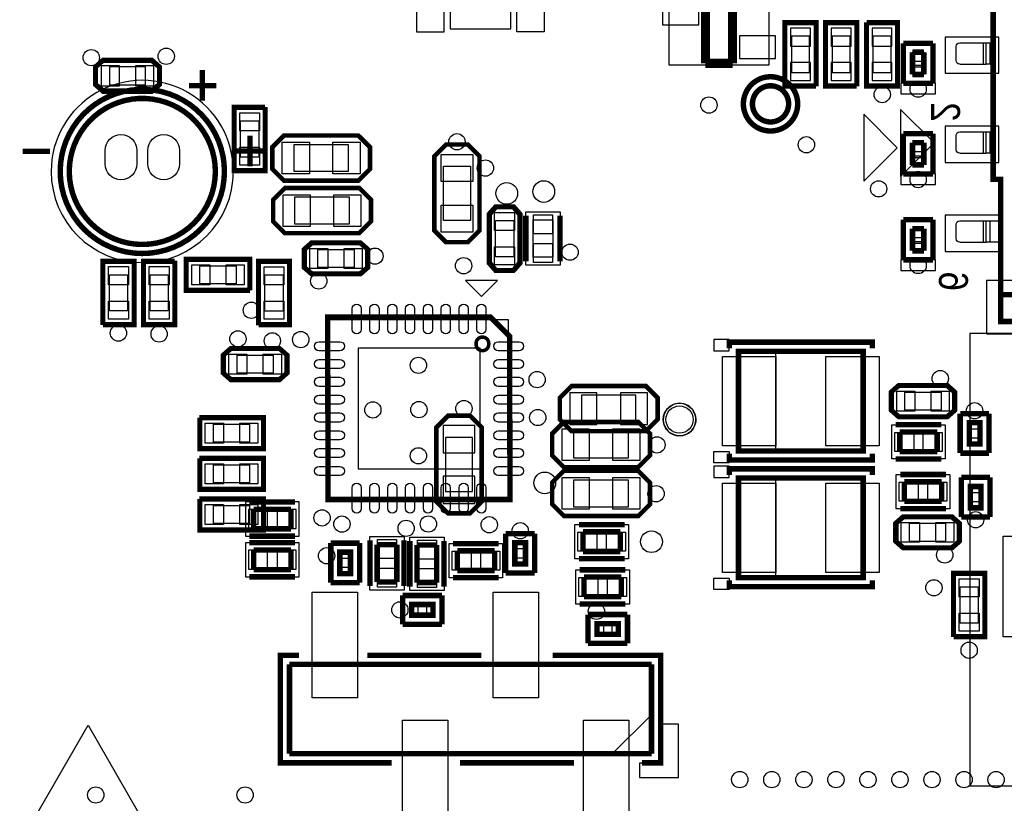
# Model space of a CAD drawing. Extents: x 6 to 156, y -6 to 136.
# Tile 24 of 32: x 92 to 120, y 28 to 50. Entities that reach past the tile are written whole.
import ezdxf

# ---------------------------------------------------------------- set-up
doc = ezdxf.new("R2010")
doc.units = 0
for name, color, linetype in [('PG_ASSEMBLY_BOTTOM', 1, 'CONTINUOUS'), ('PG_ASSEMBLY_TOP', 1, 'CONTINUOUS'), ('PG_PLACE_BOUND_BOTTOM', 152, 'CONTINUOUS'), ('PG_PLACE_BOUND_TOP', 152, 'CONTINUOUS'), ('PG_SILKSCREEN_BOTTOM', 204, 'CONTINUOUS'), ('PG_SILKSCREEN_TOP', 45, 'CONTINUOUS'), ('PIN_BOTTOM', 5, 'CONTINUOUS'), ('PIN_TOP', 1, 'CONTINUOUS'), ('VC_BOTTOM', 5, 'CONTINUOUS'), ('VC_TOP', 1, 'CONTINUOUS')]:
    doc.layers.add(name, color=color, linetype=linetype)

msp = doc.modelspace()

# ---------------------------------------------------------------- linework, layer by layer
at = {"layer": 'PG_ASSEMBLY_BOTTOM', "const_width": 0.1524}
for points in [[(136.415018, 40.13835), (136.415018, 66.638424), (119.914924, 66.638424), (119.914924, 63.528448), (119.70512, 63.528448), (119.70512, 45.528484), (119.914924, 45.528484), (119.914924, 42.28846), (125.472952, 42.28846), (125.472952, 42.49039), (127.614934, 40.348408), (127.614934, 40.13835), (136.415018, 40.13835)], [(117.439694, 49.095914), (117.759734, 49.095914)], [(117.439694, 48.4759), (117.439694, 49.095914)], [(117.759734, 49.095914), (117.759734, 48.4759)], [(117.759734, 48.4759), (117.439694, 48.4759)], [(117.439694, 46.555914), (117.759734, 46.555914)], [(117.439694, 45.9359), (117.439694, 46.555914)], [(117.759734, 46.555914), (117.759734, 45.9359)], [(117.759734, 45.9359), (117.439694, 45.9359)], [(117.439694, 44.142914), (117.759734, 44.142914)], [(117.439694, 43.5229), (117.439694, 44.142914)], [(117.759734, 44.142914), (117.759734, 43.5229)], [(117.759734, 43.5229), (117.439694, 43.5229)], [(121.91492, 41.538398), (119.914924, 41.538398), (119.914924, 42.28846)], [(98.947986, 36.26612), (98.947986, 35.715956)], [(99.998022, 36.26612), (98.947986, 36.26612)], [(99.998022, 35.715956), (99.998022, 36.26612)], [(98.947986, 35.715956), (99.998022, 35.715956)], [(98.947986, 35.12312), (98.947986, 34.572956)], [(99.998022, 35.12312), (98.947986, 35.12312)], [(99.998022, 34.572956), (99.998022, 35.12312)], [(98.947986, 34.572956), (99.998022, 34.572956)]]:
    msp.add_lwpolyline(points, dxfattribs=at)
at = {"layer": 'PG_ASSEMBLY_BOTTOM'}
for points in [[(113.408714, 51.63058), (113.408714, 48.73498), (110.614714, 48.73498), (110.614714, 51.63058)], [(113.916714, 48.20158), (113.916714, 49.87798), (114.678714, 49.87798), (114.678714, 48.20158)], [(115.059714, 48.20158), (115.059714, 49.87798), (115.821714, 49.87798), (115.821714, 48.20158)], [(116.964714, 49.87798), (116.964714, 48.20158), (116.202714, 48.20158), (116.202714, 49.87798)], [(96.069404, 48.056038), (94.748604, 48.056038), (94.570804, 48.211486), (94.570804, 48.66005), (94.748604, 48.818038), (96.069404, 48.818038), (96.247204, 48.665638), (96.247204, 48.208438)], [(117.439694, 48.685958), (117.759734, 48.685958), (117.759734, 48.4759), (117.439694, 48.4759)], [(117.108224, 47.486062), (117.108224, 45.612304), (118.04523, 46.54931)], [(117.439694, 46.145958), (117.759734, 46.145958), (117.759734, 45.9359), (117.439694, 45.9359)], [(117.439694, 43.732958), (117.759734, 43.732958), (117.759734, 43.5229), (117.439694, 43.5229)], [(107.594908, 39.447216), (107.874308, 39.726616), (109.957108, 39.726616), (110.236508, 39.447216), (110.312708, 39.371016), (110.312708, 38.812216), (110.134908, 38.634416), (109.957108, 38.456616), (107.874308, 38.456616), (107.696508, 38.634416), (107.518708, 38.812216), (107.518708, 39.371016)], [(104.358186, 36.201604), (104.078786, 36.481004), (104.078786, 38.563804), (104.358186, 38.843204), (104.434386, 38.919404), (104.993186, 38.919404), (105.170986, 38.741604), (105.348786, 38.563804), (105.348786, 36.481004), (105.170986, 36.303204), (104.993186, 36.125404), (104.434386, 36.125404)]]:
    msp.add_lwpolyline(points, close=True, dxfattribs=at)
for points in [[(118.66499, 49.2633, -0.414732), (118.765066, 49.363376)], [(118.765066, 48.763428, -0.414582), (118.66499, 48.863504)], [(118.66499, 46.763432, -0.414474), (118.765066, 46.863508)], [(118.765066, 46.26356, -0.414096), (118.66499, 46.363382)], [(118.66499, 44.263564, -0.413969), (118.765066, 44.363386)], [(118.765066, 43.763438, -0.414602), (118.66499, 43.863514)], [(110.445804, 38.785038, -0.999944), (111.360204, 38.785038, -1.000056), (110.445804, 38.785038), (110.445804, 38.810438)]]:
    msp.add_lwpolyline(points, format="xyb", dxfattribs=at)
for points in [[(118.66499, 48.863504), (118.66499, 49.2633)], [(118.765066, 49.363376), (119.42572, 49.363376)], [(119.42572, 49.363376), (119.42572, 48.763428)], [(119.42572, 49.363376), (119.50573, 49.363376)], [(119.50573, 48.763428), (119.50573, 49.363376)], [(119.50573, 49.363376), (119.621808, 49.363376)], [(119.621808, 49.363376), (119.70512, 49.363376)], [(119.621808, 48.763428), (119.621808, 49.363376)], [(118.765066, 48.763428), (119.42572, 48.763428)], [(119.42572, 48.763428), (119.50573, 48.763428)], [(119.621808, 48.763428), (119.50573, 48.763428)], [(119.70512, 48.763428), (119.621808, 48.763428)], [(118.66499, 46.363382), (118.66499, 46.763432)], [(118.765066, 46.863508), (119.42572, 46.863508)], [(119.42572, 46.863508), (119.42572, 46.26356)], [(119.42572, 46.863508), (119.50573, 46.863508)], [(119.50573, 46.26356), (119.50573, 46.863508)], [(119.50573, 46.863508), (119.621808, 46.863508)], [(119.621808, 46.863508), (119.70512, 46.863508)], [(119.621808, 46.26356), (119.621808, 46.863508)], [(118.765066, 46.26356), (119.42572, 46.26356)], [(119.42572, 46.26356), (119.50573, 46.26356)], [(119.621808, 46.26356), (119.50573, 46.26356)], [(119.70512, 46.26356), (119.621808, 46.26356)], [(118.66499, 43.863514), (118.66499, 44.263564)], [(118.765066, 44.363386), (119.42572, 44.363386)], [(119.42572, 44.363386), (119.42572, 43.763438)], [(119.42572, 44.363386), (119.50573, 44.363386)], [(119.50573, 43.763438), (119.50573, 44.363386)], [(119.50573, 44.363386), (119.621808, 44.363386)], [(119.621808, 44.363386), (119.8372, 44.363386)], [(119.621808, 43.763438), (119.621808, 44.363386)], [(119.8372, 44.363386), (119.83974, 44.36364), (119.84228, 44.363894), (119.84482, 44.363894), (119.84736, 44.364148), (119.8499, 44.364402), (119.852694, 44.364656), (119.85498, 44.36491), (119.857774, 44.365164), (119.86006, 44.365418), (119.8626, 44.365926), (119.86514, 44.36618), (119.86768, 44.366688), (119.87022, 44.366942), (119.87276, 44.36745), (119.877586, 44.36872), (119.882412, 44.370244), (119.884952, 44.371006), (119.889778, 44.372784), (119.892064, 44.3738), (119.896636, 44.375832), (119.903494, 44.379642), (119.910606, 44.383452), (119.912638, 44.384722), (119.914924, 44.386246)], [(118.765066, 43.763438), (119.42572, 43.763438)], [(119.42572, 43.763438), (119.50573, 43.763438)], [(119.621808, 43.763438), (119.50573, 43.763438)], [(119.8372, 43.763438), (119.621808, 43.763438)], [(119.914924, 43.740832), (119.913146, 43.741848), (119.911368, 43.742864), (119.90959, 43.74388), (119.907812, 43.744896), (119.906034, 43.745912), (119.904002, 43.746928), (119.900446, 43.74896), (119.898668, 43.749976), (119.89689, 43.750738), (119.891048, 43.753532), (119.88927, 43.754294), (119.887238, 43.755056), (119.88546, 43.755818), (119.883428, 43.75658), (119.879364, 43.75785), (119.877586, 43.758358), (119.875554, 43.758866), (119.873522, 43.759374), (119.87149, 43.759882), (119.869712, 43.76039), (119.867426, 43.760644), (119.865394, 43.761152), (119.861584, 43.76166), (119.859298, 43.762168), (119.85752, 43.762168), (119.855488, 43.762676), (119.853202, 43.762676), (119.851424, 43.76293), (119.849392, 43.76293), (119.847106, 43.763184), (119.843296, 43.763438), (119.841264, 43.763438), (119.839232, 43.763438), (119.8372, 43.763438)]]:
    msp.add_lwpolyline(points, dxfattribs=at)
at = {"layer": 'PG_ASSEMBLY_TOP'}
for points, const_width in [([(113.963958, 47.64786, 0.99995), (112.947958, 47.64786, 1.00005), (113.963958, 47.64786)], 0.1524), ([(97.87509, 45.750988, 1.000012), (93.775022, 45.750988, 0.999988), (97.87509, 45.750988)], 0.1524), ([(105.369868, 40.718486, 0.414325), (105.547668, 40.896286), (105.547668, 40.921686, 1.000117), (105.192068, 40.921686), (105.192068, 40.896286, 0.414046), (105.369868, 40.718486)], 0.100076)]:
    msp.add_lwpolyline(points, format="xyb", dxfattribs=dict(at, const_width=const_width))
for points in [[(98.457004, 47.497238), (99.219004, 47.497238), (99.219004, 45.820838), (98.457004, 45.820838)], [(102.165404, 46.481238), (101.886004, 46.760638), (99.803204, 46.760638), (99.523804, 46.481238), (99.447604, 46.405038), (99.447604, 45.846238), (99.625404, 45.668438), (99.803204, 45.490638), (101.886004, 45.490638), (102.063804, 45.668438), (102.241604, 45.846238), (102.241604, 46.405038)], [(105.010204, 43.814238), (105.289604, 44.093638), (105.289604, 46.176438), (105.010204, 46.455838), (104.934004, 46.532038), (104.375204, 46.532038), (104.197404, 46.354238), (104.019604, 46.176438), (104.019604, 44.093638), (104.197404, 43.915838), (104.375204, 43.738038), (104.934004, 43.738038)], [(102.190804, 45.008038), (101.911404, 45.287438), (99.828604, 45.287438), (99.549204, 45.008038), (99.473004, 44.931838), (99.473004, 44.373038), (99.650804, 44.195238), (99.828604, 44.017438), (101.911404, 44.017438), (102.089204, 44.195238), (102.267004, 44.373038), (102.267004, 44.931838)], [(106.374438, 43.204638), (106.374438, 44.525438), (106.219244, 44.703238), (105.770426, 44.703238), (105.612438, 44.525438), (105.612438, 43.204638), (105.764838, 43.026838), (106.222038, 43.026838)], [(101.92131, 43.690032), (100.60051, 43.690032), (100.42271, 43.534584), (100.42271, 43.08602), (100.60051, 42.928032), (101.92131, 42.928032), (102.09911, 43.080432), (102.09911, 43.537632)], [(95.536004, 41.502838), (94.774004, 41.502838), (94.774004, 43.179238), (95.536004, 43.179238)], [(95.917004, 43.179238), (96.679004, 43.179238), (96.679004, 41.502838), (95.917004, 41.502838)], [(98.787204, 43.230038), (98.787204, 42.468038), (97.110804, 42.468038), (97.110804, 43.230038)], [(99.902518, 41.49725), (99.140518, 41.49725), (99.140518, 43.17365), (99.902518, 43.17365)], [(106.09199, 41.593008), (106.09199, 36.592764), (101.091746, 36.592764), (101.091746, 41.593008)], [(99.652074, 40.722804), (98.331274, 40.722804), (98.153474, 40.567356), (98.153474, 40.118792), (98.331274, 39.960804), (99.652074, 39.960804), (99.829874, 40.113204), (99.829874, 40.570404)], [(112.5474, 40.71112), (112.5474, 37.892482), (113.602516, 37.892482), (113.602516, 40.71112)], [(117.075712, 38.920674), (118.396512, 38.920674), (118.574312, 39.076122), (118.574312, 39.524686), (118.396512, 39.682674), (117.075712, 39.682674), (116.897912, 39.530274), (116.897912, 39.073074)], [(97.491804, 38.023038), (97.491804, 38.785038), (99.168204, 38.785038), (99.168204, 38.023038)], [(107.378754, 37.72789), (107.658154, 37.44849), (109.740954, 37.44849), (110.020354, 37.72789), (110.096554, 37.80409), (110.096554, 38.36289), (109.918754, 38.54069), (109.740954, 38.71849), (107.658154, 38.71849), (107.480354, 38.54069), (107.302554, 38.36289), (107.302554, 37.80409)], [(97.491804, 36.880038), (97.491804, 37.642038), (99.168204, 37.642038), (99.168204, 36.880038)], [(107.378754, 36.354766), (107.658154, 36.075366), (109.740954, 36.075366), (110.020354, 36.354766), (110.096554, 36.430966), (110.096554, 36.989766), (109.918754, 37.167566), (109.740954, 37.345366), (107.658154, 37.345366), (107.480354, 37.167566), (107.302554, 36.989766), (107.302554, 36.430966)], [(112.5474, 37.15512), (112.5474, 34.336482), (113.602516, 34.336482), (113.602516, 37.15512)], [(97.491804, 35.737038), (97.491804, 36.499038), (99.168204, 36.499038), (99.168204, 35.737038)], [(117.202712, 35.237674), (118.523512, 35.237674), (118.701312, 35.393122), (118.701312, 35.841686), (118.523512, 35.999674), (117.202712, 35.999674), (117.024912, 35.847274), (117.024912, 35.390074)], [(119.412004, 32.739838), (118.650004, 32.739838), (118.650004, 34.416238), (119.412004, 34.416238)], [(110.115604, 30.497018), (109.01553, 29.396944), (110.115604, 29.396944)]]:
    msp.add_lwpolyline(points, close=True, dxfattribs=at)
at = {"layer": 'PG_ASSEMBLY_TOP', "const_width": 0.1524}
for points in [[(98.84791, 46.757844), (98.84791, 45.898054)], [(92.46362, 46.313598), (93.232478, 46.313598)], [(98.47199, 46.321472), (99.241102, 46.321472)], [(112.557052, 37.901626), (116.057172, 37.901626), (116.057172, 40.701722), (112.557052, 40.701722), (112.557052, 37.901626)], [(119.032782, 38.695376), (119.032782, 38.095428), (119.33301, 38.095428), (119.33301, 38.695376), (119.032782, 38.695376)], [(119.33301, 38.695376), (119.032782, 38.695376)], [(119.33301, 38.095428), (119.33301, 38.695376)], [(117.084094, 37.883592), (117.084094, 38.433756)], [(117.084094, 38.433756), (118.13413, 38.433756)], [(118.13413, 38.433756), (118.13413, 37.883592)], [(118.13413, 37.883592), (117.084094, 37.883592)], [(112.557052, 34.345626), (116.057172, 34.345626), (116.057172, 37.145722), (112.557052, 37.145722), (112.557052, 34.345626)], [(117.211094, 36.486592), (117.211094, 37.036756)], [(117.211094, 37.036756), (118.26113, 37.036756)], [(118.26113, 37.036756), (118.26113, 36.486592)], [(119.363236, 36.30549), (119.363236, 36.905438), (119.063008, 36.905438), (119.063008, 36.30549), (119.363236, 36.30549)], [(119.063008, 36.905438), (119.063008, 36.30549)], [(118.26113, 36.486592), (117.211094, 36.486592)], [(119.063008, 36.30549), (119.363236, 36.30549)], [(108.193586, 35.080956), (108.193586, 35.63112)], [(108.193586, 35.63112), (109.243622, 35.63112)], [(109.243622, 35.63112), (109.243622, 35.080956)], [(106.27995, 35.33013), (106.27995, 34.730182), (106.580178, 34.730182), (106.580178, 35.33013), (106.27995, 35.33013)], [(106.580178, 35.33013), (106.27995, 35.33013)], [(106.580178, 34.730182), (106.580178, 35.33013)], [(101.36886, 35.060128), (101.36886, 34.46018), (101.669088, 34.46018), (101.669088, 35.060128), (101.36886, 35.060128)], [(101.669088, 35.060128), (101.36886, 35.060128)], [(101.669088, 34.46018), (101.669088, 35.060128)], [(102.417118, 35.273996), (102.967282, 35.273996)], [(102.417118, 34.22396), (102.417118, 35.273996)], [(102.967282, 35.273996), (102.967282, 34.22396)], [(103.537004, 35.259772), (104.087168, 35.259772)], [(103.537004, 34.209736), (103.537004, 35.259772)], [(104.087168, 35.259772), (104.087168, 34.209736)], [(104.662986, 34.547556), (104.662986, 35.09772)], [(104.662986, 35.09772), (105.713022, 35.09772)], [(105.713022, 35.09772), (105.713022, 34.547556)], [(109.243622, 35.080956), (108.193586, 35.080956)], [(105.713022, 34.547556), (104.662986, 34.547556)], [(102.967282, 34.22396), (102.417118, 34.22396)], [(104.087168, 34.209736), (103.537004, 34.209736)], [(108.218986, 33.810956), (108.218986, 34.36112)], [(108.218986, 34.36112), (109.269022, 34.36112)], [(109.269022, 34.36112), (109.269022, 33.810956)], [(109.269022, 33.810956), (108.218986, 33.810956)], [(103.384858, 33.291526), (103.984806, 33.291526), (103.984806, 33.5915), (103.384858, 33.5915), (103.384858, 33.291526)], [(103.984806, 33.5915), (103.384858, 33.5915)], [(103.384858, 33.5915), (103.384858, 33.291526)], [(108.587794, 32.75711), (109.187742, 32.75711), (109.187742, 33.057084), (108.587794, 33.057084), (108.587794, 32.75711)], [(109.187742, 33.057084), (108.587794, 33.057084)], [(108.587794, 33.057084), (108.587794, 32.75711)], [(99.955604, 31.912052), (99.955604, 29.402024)], [(110.115604, 31.912052), (99.955604, 31.912052)], [(110.115604, 29.402024), (110.115604, 31.912052)], [(99.955604, 29.402024), (110.115604, 29.402024)]]:
    msp.add_lwpolyline(points, dxfattribs=at)
at = {"layer": 'PG_ASSEMBLY_TOP'}
for points in [[(106.792522, 44.390056), (107.342686, 44.390056)], [(106.792522, 43.34002), (106.792522, 44.390056)], [(107.342686, 44.390056), (107.342686, 43.34002)], [(107.342686, 43.34002), (106.792522, 43.34002)]]:
    msp.add_lwpolyline(points, dxfattribs=at)
at = {"layer": 'PG_PLACE_BOUND_BOTTOM'}
for points in [[(136.415018, 40.13835), (136.415018, 66.638424), (119.914924, 66.638424), (119.914924, 63.528448), (119.70512, 63.528448), (119.70512, 45.528484), (119.914924, 45.528484), (119.914924, 42.28846), (125.472952, 42.28846), (125.472952, 42.49039), (127.614934, 40.348408), (127.614934, 40.13835)], [(113.408714, 51.63058), (113.408714, 48.73498), (110.614714, 48.73498), (110.614714, 51.63058)], [(114.043714, 48.53178), (114.551714, 48.53178), (114.551714, 49.54778), (114.043714, 49.54778)], [(115.186714, 48.53178), (115.694714, 48.53178), (115.694714, 49.54778), (115.186714, 49.54778)], [(116.837714, 49.54778), (116.329714, 49.54778), (116.329714, 48.53178), (116.837714, 48.53178)], [(117.439694, 49.095914), (117.759734, 49.095914), (117.759734, 48.4759), (117.439694, 48.4759)], [(95.917004, 48.183038), (95.917004, 48.691038), (94.901004, 48.691038), (94.901004, 48.183038)], [(117.439694, 46.555914), (117.759734, 46.555914), (117.759734, 45.9359), (117.439694, 45.9359)], [(117.439694, 44.142914), (117.759734, 44.142914), (117.759734, 43.5229), (117.439694, 43.5229)], [(108.153708, 39.472616), (108.153708, 38.710616), (109.677708, 38.710616), (109.677708, 39.472616)], [(104.332786, 36.760404), (105.094786, 36.760404), (105.094786, 38.284404), (104.332786, 38.284404)], [(100.223066, 35.510978), (100.223066, 36.471098), (98.722942, 36.471098), (98.722942, 35.510978)], [(100.223066, 34.367978), (100.223066, 35.328098), (98.722942, 35.328098), (98.722942, 34.367978)], [(94.307406, 30.206442), (98.102166, 23.592282), (90.477086, 23.589742)]]:
    msp.add_lwpolyline(points, close=True, dxfattribs=at)
msp.add_lwpolyline([(111.360204, 38.785038, 1), (110.445804, 38.784987, 1)], format="xyb", close=True, dxfattribs=at)
at = {"layer": 'PG_PLACE_BOUND_TOP'}
for points in [[(98.38309, 45.750988, 1), (93.266918, 45.751037, 1)], [(113.963958, 47.64786, 1), (112.947958, 47.647809, 1)]]:
    msp.add_lwpolyline(points, format="xyb", close=True, dxfattribs=at)
for points in [[(98.584004, 47.167038), (99.092004, 47.167038), (99.092004, 46.151038), (98.584004, 46.151038)], [(101.606604, 46.506638), (101.606604, 45.744638), (100.082604, 45.744638), (100.082604, 46.506638)], [(105.035604, 44.373038), (104.273604, 44.373038), (104.273604, 45.897038), (105.035604, 45.897038)], [(101.632004, 45.033438), (101.632004, 44.271438), (100.108004, 44.271438), (100.108004, 45.033438)], [(106.587544, 44.6151), (107.547664, 44.6151), (107.547664, 43.114976), (106.587544, 43.114976)], [(106.247438, 43.357038), (105.739438, 43.357038), (105.739438, 44.373038), (106.247438, 44.373038)], [(101.76891, 43.563032), (101.76891, 43.055032), (100.75291, 43.055032), (100.75291, 43.563032)], [(95.409004, 41.833038), (94.901004, 41.833038), (94.901004, 42.849038), (95.409004, 42.849038)], [(96.044004, 42.849038), (96.552004, 42.849038), (96.552004, 41.833038), (96.044004, 41.833038)], [(98.457004, 43.103038), (98.457004, 42.595038), (97.441004, 42.595038), (97.441004, 43.103038)], [(99.775518, 41.82745), (99.267518, 41.82745), (99.267518, 42.84345), (99.775518, 42.84345)], [(106.09199, 41.593008), (106.09199, 36.592764), (101.092, 36.592764), (101.092, 41.593008)], [(119.047006, 28.498038), (141.272006, 28.498038), (141.272006, 41.198038), (119.047006, 41.198038)], [(112.557052, 37.901626), (112.557052, 40.701722), (116.057172, 40.701722), (116.057172, 37.901626)], [(99.499674, 40.595804), (99.499674, 40.087804), (98.483674, 40.087804), (98.483674, 40.595804)], [(117.228112, 39.047674), (117.228112, 39.555674), (118.244112, 39.555674), (118.244112, 39.047674)], [(119.032782, 38.695376), (119.332756, 38.695376), (119.332756, 38.095174), (119.032782, 38.095174)], [(97.822004, 38.150038), (97.822004, 38.658038), (98.838004, 38.658038), (98.838004, 38.150038)], [(107.937554, 37.70249), (107.937554, 38.46449), (109.461554, 38.46449), (109.461554, 37.70249)], [(116.85905, 37.678614), (116.85905, 38.638734), (118.359174, 38.638734), (118.359174, 37.678614)], [(97.822004, 37.007038), (97.822004, 37.515038), (98.838004, 37.515038), (98.838004, 37.007038)], [(107.937554, 36.329366), (107.937554, 37.091366), (109.461554, 37.091366), (109.461554, 36.329366)], [(112.557052, 34.345626), (112.557052, 37.145722), (116.057172, 37.145722), (116.057172, 34.345626)], [(116.98605, 36.281614), (116.98605, 37.241734), (118.486174, 37.241734), (118.486174, 36.281614)], [(119.363236, 36.30549), (119.063262, 36.30549), (119.063262, 36.905438), (119.363236, 36.905438)], [(97.822004, 35.864038), (97.822004, 36.372038), (98.838004, 36.372038), (98.838004, 35.864038)], [(109.468666, 35.836098), (109.468666, 34.875978), (107.968542, 34.875978), (107.968542, 35.836098)], [(117.355112, 35.364674), (117.355112, 35.872674), (118.371112, 35.872674), (118.371112, 35.364674)], [(102.21214, 35.49904), (103.17226, 35.49904), (103.17226, 33.998916), (102.21214, 33.998916)], [(103.332026, 35.484816), (104.292146, 35.484816), (104.292146, 33.984692), (103.332026, 33.984692)], [(104.437942, 34.342578), (104.437942, 35.302698), (105.938066, 35.302698), (105.938066, 34.342578)], [(106.27995, 35.33013), (106.579924, 35.33013), (106.579924, 34.729928), (106.27995, 34.729928)], [(101.36886, 35.060128), (101.668834, 35.060128), (101.668834, 34.459926), (101.36886, 34.459926)], [(107.993942, 33.605978), (107.993942, 34.566098), (109.494066, 34.566098), (109.494066, 33.605978)], [(119.285004, 33.070038), (118.777004, 33.070038), (118.777004, 34.086038), (119.285004, 34.086038)], [(103.384858, 33.291526), (103.384858, 33.5915), (103.984806, 33.5915), (103.984806, 33.291526)], [(108.587794, 32.75711), (108.587794, 33.057084), (109.187742, 33.057084), (109.187742, 32.75711)], [(99.955604, 31.912052), (99.955604, 29.402024), (110.115604, 29.402024), (110.115604, 31.912052)]]:
    msp.add_lwpolyline(points, close=True, dxfattribs=at)
at = {"layer": 'PG_SILKSCREEN_BOTTOM'}
for points, const_width in [([(111.630714, 48.78578), (111.630714, 51.57978)], 0.254), ([(112.392714, 51.57978), (112.392714, 48.78578)], 0.254), ([(114.742214, 48.13808), (114.742214, 49.94148), (113.853214, 49.94148), (113.853214, 48.13808), (114.729514, 48.13808)], 0.127), ([(115.885214, 48.13808), (115.885214, 49.94148), (114.996214, 49.94148), (114.996214, 48.13808), (115.872514, 48.13808)], 0.127), ([(116.139214, 49.94148), (116.139214, 48.13808), (117.028214, 48.13808), (117.028214, 49.94148), (116.151914, 49.94148)], 0.127), ([(118.013734, 49.349914), (117.185694, 49.349914)], 0.1524), ([(117.185694, 49.349914), (117.185694, 48.2219)], 0.1524), ([(118.013734, 48.2219), (118.013734, 49.349914)], 0.1524), ([(96.094804, 48.881538), (94.723204, 48.881538), (94.507304, 48.691038), (94.507304, 48.183038), (94.723204, 47.992538), (96.094804, 47.992538), (96.310704, 48.183038), (96.310704, 48.691038), (96.094804, 48.881538)], 0.127), ([(112.392714, 48.78578), (111.630714, 48.78578)], 0.254), ([(117.185694, 48.2219), (118.013734, 48.2219)], 0.1524), ([(118.013734, 46.809914), (117.185694, 46.809914)], 0.1524), ([(117.185694, 46.809914), (117.185694, 45.6819)], 0.1524), ([(118.013734, 45.6819), (118.013734, 46.809914)], 0.1524), ([(117.185694, 45.6819), (118.013734, 45.6819)], 0.1524), ([(118.013734, 44.396914), (117.185694, 44.396914)], 0.1524), ([(117.185694, 44.396914), (117.185694, 43.2689)], 0.1524), ([(118.013734, 43.2689), (118.013734, 44.396914)], 0.1524), ([(117.185694, 43.2689), (118.013734, 43.2689)], 0.1524), ([(107.544108, 38.786816), (107.874308, 38.456616), (109.957108, 38.456616), (110.287308, 38.786816), (110.287308, 39.396416), (109.957108, 39.726616), (107.874308, 39.726616), (107.544108, 39.396416), (107.544108, 38.786816)], 0.127), ([(105.018586, 36.150804), (105.348786, 36.481004), (105.348786, 38.563804), (105.018586, 38.894004), (104.408986, 38.894004), (104.078786, 38.563804), (104.078786, 36.481004), (104.408986, 36.150804), (105.018586, 36.150804)], 0.127), ([(98.832924, 36.471098), (100.113084, 36.471098)], 0.1524), ([(98.832924, 35.510978), (100.113084, 35.510978)], 0.1524), ([(98.832924, 35.328098), (100.113084, 35.328098)], 0.1524), ([(98.832924, 34.367978), (100.113084, 34.367978)], 0.1524)]:
    msp.add_lwpolyline(points, dxfattribs=dict(at, const_width=const_width))
for points in [[(103.524812, 50.448972), (103.524812, 49.668938), (104.29494, 49.668938), (104.29494, 50.448972)], [(107.104942, 50.448972), (107.104942, 49.668938), (106.334814, 49.668938), (106.334814, 50.448972)], [(118.08968, 48.225964), (117.109748, 48.225964), (117.109748, 47.92599), (118.08968, 47.92599)], [(116.07038, 47.354998), (116.07038, 45.48124), (117.007386, 46.417992)], [(118.08968, 45.685964), (117.109748, 45.685964), (117.109748, 45.38599), (118.08968, 45.38599)], [(118.08968, 43.272964), (117.109748, 43.272964), (117.109748, 42.97299), (118.08968, 42.97299)]]:
    msp.add_lwpolyline(points, close=True, dxfattribs=at)
at = {"layer": 'PG_SILKSCREEN_TOP'}
for points, const_width in [([(97.512378, 48.594772), (97.512378, 47.734728)], 0.1524), ([(97.136458, 48.1584), (97.90557, 48.1584)], 0.1524), ([(99.282504, 47.560738), (99.282504, 45.757338), (98.393504, 45.757338), (98.393504, 47.560738), (99.269804, 47.560738)], 0.127), ([(102.216204, 45.820838), (101.886004, 45.490638), (99.803204, 45.490638), (99.473004, 45.820838), (99.473004, 46.430438), (99.803204, 46.760638), (101.886004, 46.760638), (102.216204, 46.430438), (102.216204, 45.820838)], 0.127), ([(104.349804, 43.763438), (104.019604, 44.093638), (104.019604, 46.176438), (104.349804, 46.506638), (104.959404, 46.506638), (105.289604, 46.176438), (105.289604, 44.093638), (104.959404, 43.763438), (104.349804, 43.763438)], 0.127), ([(92.46362, 46.313598), (93.232478, 46.313598)], 0.1524), ([(102.241604, 44.347638), (101.911404, 44.017438), (99.828604, 44.017438), (99.498404, 44.347638), (99.498404, 44.957238), (99.828604, 45.287438), (101.911404, 45.287438), (102.241604, 44.957238), (102.241604, 44.347638)], 0.127), ([(105.548938, 43.179238), (105.548938, 44.550838), (105.739438, 44.766738), (106.247438, 44.766738), (106.437938, 44.550838), (106.437938, 43.179238), (106.247438, 42.963338), (105.739438, 42.963338), (105.548938, 43.179238)], 0.127), ([(106.587544, 43.224958), (106.587544, 44.505118)], 0.1524), ([(107.547664, 43.224958), (107.547664, 44.505118)], 0.1524), ([(101.94671, 42.864532), (100.57511, 42.864532), (100.35921, 43.055032), (100.35921, 43.563032), (100.57511, 43.753532), (101.94671, 43.753532), (102.16261, 43.563032), (102.16261, 43.055032), (101.94671, 42.864532)], 0.127), ([(94.710504, 41.439338), (94.710504, 43.242738), (95.599504, 43.242738), (95.599504, 41.439338), (94.723204, 41.439338)], 0.127), ([(96.742504, 43.242738), (96.742504, 41.439338), (95.853504, 41.439338), (95.853504, 43.242738), (96.729804, 43.242738)], 0.127), ([(98.850704, 42.404538), (97.047304, 42.404538), (97.047304, 43.293538), (98.850704, 43.293538), (98.850704, 42.417238)], 0.127), ([(99.077018, 41.43375), (99.077018, 43.23715), (99.966018, 43.23715), (99.966018, 41.43375), (99.089718, 41.43375)], 0.127), ([(105.598468, 41.658286), (101.026468, 41.658286), (101.039168, 36.540186), (106.144568, 36.540186), (106.131868, 41.124886), (105.598468, 41.658286)], 0.1524), ([(112.302798, 40.779954), (112.302798, 40.956992), (116.310918, 40.956992), (116.310918, 40.779954)], 0.1524), ([(99.677474, 39.897304), (98.305874, 39.897304), (98.089974, 40.087804), (98.089974, 40.595804), (98.305874, 40.786304), (99.677474, 40.786304), (99.893374, 40.595804), (99.893374, 40.087804), (99.677474, 39.897304)], 0.127), ([(117.050312, 39.746174), (118.421912, 39.746174), (118.637812, 39.555674), (118.637812, 39.047674), (118.421912, 38.857174), (117.050312, 38.857174), (116.834412, 39.047674), (116.834412, 39.555674), (117.050312, 39.746174)], 0.127), ([(118.778782, 38.949376), (119.58701, 38.949376)], 0.1524), ([(118.778782, 37.841428), (118.778782, 38.949376)], 0.1524), ([(119.58701, 38.949376), (119.58701, 37.841428)], 0.1524), ([(97.428304, 38.848538), (99.231704, 38.848538), (99.231704, 37.959538), (97.428304, 37.959538), (97.428304, 38.835838)], 0.127), ([(107.327954, 38.38829), (107.658154, 38.71849), (109.740954, 38.71849), (110.071154, 38.38829), (110.071154, 37.77869), (109.740954, 37.44849), (107.658154, 37.44849), (107.327954, 37.77869), (107.327954, 38.38829)], 0.127), ([(118.249192, 38.638734), (116.969032, 38.638734)], 0.1524), ([(112.302798, 37.823394), (112.302798, 37.646356), (116.310918, 37.646356), (116.310918, 37.823394)], 0.1524), ([(119.58701, 37.841428), (118.778782, 37.841428)], 0.1524), ([(97.428304, 37.705538), (99.231704, 37.705538), (99.231704, 36.816538), (97.428304, 36.816538), (97.428304, 37.692838)], 0.127), ([(118.249192, 37.678614), (116.969032, 37.678614)], 0.1524), ([(107.327954, 37.015166), (107.658154, 37.345366), (109.740954, 37.345366), (110.071154, 37.015166), (110.071154, 36.405566), (109.740954, 36.075366), (107.658154, 36.075366), (107.327954, 36.405566), (107.327954, 37.015166)], 0.127), ([(112.302798, 37.223954), (112.302798, 37.400992), (116.310918, 37.400992), (116.310918, 37.223954)], 0.1524), ([(118.376192, 37.241734), (117.096032, 37.241734)], 0.1524), ([(118.809008, 36.05149), (118.809008, 37.159438)], 0.1524), ([(118.809008, 37.159438), (119.617236, 37.159438)], 0.1524), ([(119.617236, 37.159438), (119.617236, 36.05149)], 0.1524), ([(97.428304, 36.562538), (99.231704, 36.562538), (99.231704, 35.673538), (97.428304, 35.673538), (97.428304, 36.549838)], 0.127), ([(118.376192, 36.281614), (117.096032, 36.281614)], 0.1524), ([(117.177312, 36.063174), (118.548912, 36.063174), (118.764812, 35.872674), (118.764812, 35.364674), (118.548912, 35.174174), (117.177312, 35.174174), (116.961412, 35.364674), (116.961412, 35.872674), (117.177312, 36.063174)], 0.127), ([(119.617236, 36.05149), (118.809008, 36.05149)], 0.1524), ([(106.02595, 35.58413), (106.834178, 35.58413)], 0.1524), ([(106.02595, 34.476182), (106.02595, 35.58413)], 0.1524), ([(106.834178, 35.58413), (106.834178, 34.476182)], 0.1524), ([(108.078524, 35.836098), (109.358684, 35.836098)], 0.1524), ([(101.11486, 35.314128), (101.923088, 35.314128)], 0.1524), ([(101.11486, 34.20618), (101.11486, 35.314128)], 0.1524), ([(101.923088, 35.314128), (101.923088, 34.20618)], 0.1524), ([(102.21214, 34.108898), (102.21214, 35.389058)], 0.1524), ([(103.17226, 34.108898), (103.17226, 35.389058)], 0.1524), ([(103.332026, 34.094674), (103.332026, 35.374834)], 0.1524), ([(104.292146, 34.094674), (104.292146, 35.374834)], 0.1524), ([(105.828084, 35.302698), (104.547924, 35.302698)], 0.1524), ([(108.078524, 34.875978), (109.358684, 34.875978)], 0.1524), ([(106.834178, 34.476182), (106.02595, 34.476182)], 0.1524), ([(109.384084, 34.566098), (108.103924, 34.566098)], 0.1524), ([(118.586504, 32.676338), (118.586504, 34.479738), (119.475504, 34.479738), (119.475504, 32.676338), (118.599204, 32.676338)], 0.127), ([(101.923088, 34.20618), (101.11486, 34.20618)], 0.1524), ([(105.828084, 34.342578), (104.547924, 34.342578)], 0.1524), ([(112.302798, 34.267394), (112.302798, 34.090356), (116.310918, 34.090356), (116.310918, 34.267394)], 0.1524), ([(103.130858, 33.037526), (103.130858, 33.8455)], 0.1524), ([(103.130858, 33.8455), (104.238806, 33.8455)], 0.1524), ([(104.238806, 33.8455), (104.238806, 33.037526)], 0.1524), ([(109.384084, 33.605978), (108.103924, 33.605978)], 0.1524), ([(108.333794, 32.50311), (108.333794, 33.311084)], 0.1524), ([(108.333794, 33.311084), (109.441742, 33.311084)], 0.1524), ([(109.441742, 33.311084), (109.441742, 32.50311)], 0.1524), ([(104.238806, 33.037526), (103.130858, 33.037526)], 0.1524), ([(109.441742, 32.50311), (108.333794, 32.50311)], 0.1524), ([(102.826566, 29.148024), (99.701604, 29.148024), (99.701604, 32.166052), (100.226622, 32.166052)], 0.1524), ([(105.344468, 32.166052), (102.144576, 32.166052)], 0.1524), ([(109.844586, 29.148024), (110.369604, 29.148024), (110.369604, 32.166052), (107.344718, 32.166052)], 0.1524), ([(107.944666, 29.148024), (104.74452, 29.148024)], 0.1524)]:
    msp.add_lwpolyline(points, dxfattribs=dict(at, const_width=const_width))
at = {"layer": 'PG_SILKSCREEN_TOP', "const_width": 0.1524}
for points in [[(114.217958, 47.64786, -1.000033), (112.693958, 47.64786, -0.999967), (114.217958, 47.64786)], [(98.12909, 45.750988, 1.000011), (93.521022, 45.750988, 0.999989), (98.12909, 45.750988)]]:
    msp.add_lwpolyline(points, format="xyb", dxfattribs=at)
at = {"layer": 'PG_SILKSCREEN_TOP'}
for points in [[(104.892602, 42.686478), (105.341674, 42.23766), (105.790492, 42.686478), (105.000298, 42.686478), (104.964484, 42.686478)], [(112.29721, 41.031668), (111.867188, 41.031668), (111.867188, 40.711628), (112.29721, 40.711628)], [(112.29721, 37.57168), (111.867188, 37.57168), (111.867188, 37.89172), (112.29721, 37.89172)], [(112.29721, 37.475668), (111.867188, 37.475668), (111.867188, 37.155628), (112.29721, 37.155628)], [(112.29721, 34.01568), (111.867188, 34.01568), (111.867188, 34.33572), (112.29721, 34.33572)], [(109.775498, 29.137102), (109.775498, 28.737052), (110.875572, 28.737052), (110.875572, 30.236922), (110.3757, 30.236922), (110.3757, 29.137102)]]:
    msp.add_lwpolyline(points, close=True, dxfattribs=at)
at = {"layer": 'PIN_BOTTOM'}
for points in [[(104.46385, 49.751742), (106.16565, 49.751742), (106.16565, 52.266342), (104.46385, 52.266342)], [(111.440214, 50.50028), (110.424214, 50.50028), (110.424214, 49.86528), (111.440214, 49.86528)], [(114.018314, 49.26838), (114.577114, 49.26838), (114.577114, 49.77638), (114.018314, 49.77638)], [(115.161314, 49.26838), (115.720114, 49.26838), (115.720114, 49.77638), (115.161314, 49.77638)], [(116.863114, 49.77638), (116.304314, 49.77638), (116.304314, 49.26838), (116.863114, 49.26838)], [(113.599214, 49.56048), (112.583214, 49.56048), (112.583214, 48.92548), (113.599214, 48.92548)], [(119.859044, 49.521618), (118.360444, 49.521618), (118.360444, 48.505618), (119.859044, 48.505618)], [(117.447314, 48.848264), (117.752114, 48.848264), (117.752114, 49.153064), (117.447314, 49.153064)], [(95.180404, 48.157638), (95.180404, 48.716438), (94.672404, 48.716438), (94.672404, 48.157638)], [(96.145604, 48.157638), (96.145604, 48.716438), (95.637604, 48.716438), (95.637604, 48.157638)], [(114.018314, 48.30318), (114.577114, 48.30318), (114.577114, 48.81118), (114.018314, 48.81118)], [(115.161314, 48.30318), (115.720114, 48.30318), (115.720114, 48.81118), (115.161314, 48.81118)], [(116.863114, 48.81118), (116.304314, 48.81118), (116.304314, 48.30318), (116.863114, 48.30318)], [(117.447314, 48.418496), (117.752114, 48.418496), (117.752114, 48.723296), (117.447314, 48.723296)], [(119.859044, 47.021496), (118.360444, 47.021496), (118.360444, 46.005496), (119.859044, 46.005496)], [(117.447314, 46.308264), (117.752114, 46.308264), (117.752114, 46.613064), (117.447314, 46.613064)], [(117.447314, 45.878496), (117.752114, 45.878496), (117.752114, 46.183296), (117.447314, 46.183296)], [(119.859044, 44.521628), (118.360444, 44.521628), (118.360444, 43.505628), (119.859044, 43.505628)], [(117.447314, 43.895264), (117.752114, 43.895264), (117.752114, 44.200064), (117.447314, 44.200064)], [(117.447314, 43.465496), (117.752114, 43.465496), (117.752114, 43.770296), (117.447314, 43.770296)], [(122.309128, 42.686986), (119.515128, 42.686986), (119.515128, 41.188386), (122.309128, 41.188386)], [(107.823508, 39.536116), (107.823508, 38.647116), (108.585508, 38.647116), (108.585508, 39.536116)], [(109.245908, 39.536116), (109.245908, 38.647116), (110.007908, 38.647116), (110.007908, 39.536116)], [(104.269286, 37.852604), (105.158286, 37.852604), (105.158286, 38.614604), (104.269286, 38.614604)], [(104.269286, 36.430204), (105.158286, 36.430204), (105.158286, 37.192204), (104.269286, 37.192204)], [(98.806254, 35.724338), (99.339654, 35.724338), (99.339654, 36.257738), (98.806254, 36.257738)], [(99.606354, 35.724338), (100.139754, 35.724338), (100.139754, 36.257738), (99.606354, 36.257738)], [(98.806254, 34.581338), (99.339654, 34.581338), (99.339654, 35.114738), (98.806254, 35.114738)], [(99.606354, 34.581338), (100.139754, 34.581338), (100.139754, 35.114738), (99.606354, 35.114738)]]:
    msp.add_lwpolyline(points, close=True, dxfattribs=at)
for points in [[(95.669608, 46.341538), (95.669608, 45.960538, -1), (94.780608, 45.960538), (94.780608, 46.341538, -1)], [(96.869504, 46.341538), (96.869504, 45.960538, -1), (95.980504, 45.960538), (95.980504, 46.341538, -1)]]:
    msp.add_lwpolyline(points, format="xyb", close=True, dxfattribs=at)
msp.add_circle((110.903004, 38.785038), 0.381, dxfattribs=at)
at = {"layer": 'PIN_TOP'}
for points in [[(98.558604, 47.395638), (99.117404, 47.395638), (99.117404, 46.887638), (98.558604, 46.887638)], [(98.558604, 46.430438), (99.117404, 46.430438), (99.117404, 45.922438), (98.558604, 45.922438)], [(100.514404, 46.570138), (100.514404, 45.681138), (99.752404, 45.681138), (99.752404, 46.570138)], [(101.936804, 46.570138), (101.936804, 45.681138), (101.174804, 45.681138), (101.174804, 46.570138)], [(105.099104, 45.465238), (104.210104, 45.465238), (104.210104, 46.227238), (105.099104, 46.227238)], [(100.539804, 45.096938), (100.539804, 44.207938), (99.777804, 44.207938), (99.777804, 45.096938)], [(101.962204, 45.096938), (101.962204, 44.207938), (101.200204, 44.207938), (101.200204, 45.096938)], [(105.099104, 44.042838), (104.210104, 44.042838), (104.210104, 44.804838), (105.099104, 44.804838)], [(106.272838, 44.093638), (105.714038, 44.093638), (105.714038, 44.601638), (106.272838, 44.601638)], [(106.800904, 43.998388), (106.800904, 44.531788), (107.334304, 44.531788), (107.334304, 43.998388)], [(106.800904, 43.198288), (106.800904, 43.731688), (107.334304, 43.731688), (107.334304, 43.198288)], [(101.03231, 43.588432), (101.03231, 43.029632), (100.52431, 43.029632), (100.52431, 43.588432)], [(101.99751, 43.588432), (101.99751, 43.029632), (101.48951, 43.029632), (101.48951, 43.588432)], [(106.272838, 43.128438), (105.714038, 43.128438), (105.714038, 43.636438), (106.272838, 43.636438)], [(97.720404, 43.128438), (97.720404, 42.569638), (97.212404, 42.569638), (97.212404, 43.128438)], [(98.685604, 43.128438), (98.685604, 42.569638), (98.177604, 42.569638), (98.177604, 43.128438)], [(95.434404, 42.569638), (94.875604, 42.569638), (94.875604, 43.077638), (95.434404, 43.077638)], [(96.018604, 43.077638), (96.577404, 43.077638), (96.577404, 42.569638), (96.018604, 42.569638)], [(99.800918, 42.56405), (99.242118, 42.56405), (99.242118, 43.07205), (99.800918, 43.07205)], [(95.434404, 41.604438), (94.875604, 41.604438), (94.875604, 42.112438), (95.434404, 42.112438)], [(96.018604, 42.112438), (96.577404, 42.112438), (96.577404, 41.604438), (96.018604, 41.604438)], [(99.800918, 41.59885), (99.242118, 41.59885), (99.242118, 42.10685), (99.800918, 42.10685)], [(98.763074, 40.621204), (98.763074, 40.062404), (98.255074, 40.062404), (98.255074, 40.621204)], [(99.728274, 40.621204), (99.728274, 40.062404), (99.220274, 40.062404), (99.220274, 40.621204)], [(101.890068, 40.794686), (105.293668, 40.794686), (105.293668, 37.391086), (101.890068, 37.391086)], [(113.606326, 38.044374), (112.107726, 38.044374), (112.107726, 40.558974), (113.606326, 40.558974)], [(116.506498, 38.044374), (115.007898, 38.044374), (115.007898, 40.558974), (116.506498, 40.558974)], [(116.999512, 39.022274), (116.999512, 39.581074), (117.507512, 39.581074), (117.507512, 39.022274)], [(117.964712, 39.022274), (117.964712, 39.581074), (118.472712, 39.581074), (118.472712, 39.022274)], [(97.593404, 38.124638), (97.593404, 38.683438), (98.101404, 38.683438), (98.101404, 38.124638)], [(98.558604, 38.124638), (98.558604, 38.683438), (99.066604, 38.683438), (99.066604, 38.124638)], [(107.607354, 37.63899), (107.607354, 38.52799), (108.369354, 38.52799), (108.369354, 37.63899)], [(109.029754, 37.63899), (109.029754, 38.52799), (109.791754, 38.52799), (109.791754, 37.63899)], [(117.475762, 37.891974), (116.942362, 37.891974), (116.942362, 38.425374), (117.475762, 38.425374)], [(118.275862, 37.891974), (117.742462, 37.891974), (117.742462, 38.425374), (118.275862, 38.425374)], [(119.055896, 38.6715), (119.309896, 38.6715), (119.309896, 38.5191), (119.055896, 38.5191)], [(119.055896, 38.271704), (119.309896, 38.271704), (119.309896, 38.119304), (119.055896, 38.119304)], [(97.593404, 36.981638), (97.593404, 37.540438), (98.101404, 37.540438), (98.101404, 36.981638)], [(98.558604, 36.981638), (98.558604, 37.540438), (99.066604, 37.540438), (99.066604, 36.981638)], [(107.607354, 36.265866), (107.607354, 37.154866), (108.369354, 37.154866), (108.369354, 36.265866)], [(109.029754, 36.265866), (109.029754, 37.154866), (109.791754, 37.154866), (109.791754, 36.265866)], [(113.606326, 34.488374), (112.107726, 34.488374), (112.107726, 37.002974), (113.606326, 37.002974)], [(116.506498, 34.488374), (115.007898, 34.488374), (115.007898, 37.002974), (116.506498, 37.002974)], [(117.602762, 36.494974), (117.069362, 36.494974), (117.069362, 37.028374), (117.602762, 37.028374)], [(118.402862, 36.494974), (117.869462, 36.494974), (117.869462, 37.028374), (118.402862, 37.028374)], [(119.340122, 36.729162), (119.086122, 36.729162), (119.086122, 36.881562), (119.340122, 36.881562)], [(119.340122, 36.329366), (119.086122, 36.329366), (119.086122, 36.481766), (119.340122, 36.481766)], [(97.593404, 35.838638), (97.593404, 36.397438), (98.101404, 36.397438), (98.101404, 35.838638)], [(98.558604, 35.838638), (98.558604, 36.397438), (99.066604, 36.397438), (99.066604, 35.838638)], [(117.126512, 35.339274), (117.126512, 35.898074), (117.634512, 35.898074), (117.634512, 35.339274)], [(118.091712, 35.339274), (118.091712, 35.898074), (118.599712, 35.898074), (118.599712, 35.339274)], [(102.4255, 34.882328), (102.4255, 35.415728), (102.9589, 35.415728), (102.9589, 34.882328)], [(103.545386, 34.868104), (103.545386, 35.401504), (104.078786, 35.401504), (104.078786, 34.868104)], [(108.051854, 35.622738), (108.585254, 35.622738), (108.585254, 35.089338), (108.051854, 35.089338)], [(108.851954, 35.622738), (109.385354, 35.622738), (109.385354, 35.089338), (108.851954, 35.089338)], [(119.986298, 32.688276), (119.986298, 35.507676), (122.805698, 35.507676), (122.805698, 32.688276)], [(106.303064, 35.306254), (106.557064, 35.306254), (106.557064, 35.153854), (106.303064, 35.153854)], [(101.391974, 35.036252), (101.645974, 35.036252), (101.645974, 34.883852), (101.391974, 34.883852)], [(105.054654, 34.555938), (104.521254, 34.555938), (104.521254, 35.089338), (105.054654, 35.089338)], [(105.854754, 34.555938), (105.321354, 34.555938), (105.321354, 35.089338), (105.854754, 35.089338)], [(106.303064, 34.906458), (106.557064, 34.906458), (106.557064, 34.754058), (106.303064, 34.754058)], [(101.391974, 34.636456), (101.645974, 34.636456), (101.645974, 34.484056), (101.391974, 34.484056)], [(102.4255, 34.082228), (102.4255, 34.615628), (102.9589, 34.615628), (102.9589, 34.082228)], [(103.545386, 34.068004), (103.545386, 34.601404), (104.078786, 34.601404), (104.078786, 34.068004)], [(108.610654, 33.819338), (108.077254, 33.819338), (108.077254, 34.352738), (108.610654, 34.352738)], [(109.410754, 33.819338), (108.877354, 33.819338), (108.877354, 34.352738), (109.410754, 34.352738)], [(119.310404, 33.806638), (118.751604, 33.806638), (118.751604, 34.314638), (119.310404, 34.314638)], [(101.860604, 33.943036), (101.860604, 30.971236), (100.590604, 30.971236), (100.590604, 33.943036)], [(106.940604, 33.943036), (106.940604, 30.971236), (105.670604, 30.971236), (105.670604, 33.943036)], [(103.408734, 33.31464), (103.408734, 33.56864), (103.561134, 33.56864), (103.561134, 33.31464)], [(103.80853, 33.31464), (103.80853, 33.56864), (103.96093, 33.56864), (103.96093, 33.31464)], [(119.310404, 32.841438), (118.751604, 32.841438), (118.751604, 33.349438), (119.310404, 33.349438)], [(108.61167, 32.780224), (108.61167, 33.034224), (108.76407, 33.034224), (108.76407, 32.780224)], [(109.011466, 32.780224), (109.011466, 33.034224), (109.163866, 33.034224), (109.163866, 32.780224)], [(104.400604, 30.34284), (104.400604, 27.37104), (103.130604, 27.37104), (103.130604, 30.34284)], [(109.480604, 30.34284), (109.480604, 27.37104), (108.210604, 27.37104), (108.210604, 30.34284)]]:
    msp.add_lwpolyline(points, close=True, dxfattribs=at)
for points in [[(95.669608, 46.341538), (95.669608, 45.960538, -1), (94.780608, 45.960538), (94.780608, 46.341538, -1)], [(96.869504, 46.341538), (96.869504, 45.960538, -1), (95.980504, 45.960538), (95.980504, 46.341538, -1)], [(101.713538, 41.315386), (101.713538, 41.899586, -1), (101.967538, 41.899586), (101.967538, 41.315386, -1)], [(102.213918, 41.315386), (102.213918, 41.899586, -1), (102.467918, 41.899586), (102.467918, 41.315386, -1)], [(102.714298, 41.315386), (102.714298, 41.899586, -1), (102.968298, 41.899586), (102.968298, 41.315386, -1)], [(103.214678, 41.315386), (103.214678, 41.899586, -1), (103.468678, 41.899586), (103.468678, 41.315386, -1)], [(103.715058, 41.315386), (103.715058, 41.899586, -1), (103.969058, 41.899586), (103.969058, 41.315386, -1)], [(104.215438, 41.315386), (104.215438, 41.899586, -1), (104.469438, 41.899586), (104.469438, 41.315386, -1)], [(104.715818, 41.315386), (104.715818, 41.899586, -1), (104.969818, 41.899586), (104.969818, 41.315386, -1)], [(105.216198, 41.315386), (105.216198, 41.899586, -1), (105.470198, 41.899586), (105.470198, 41.315386, -1)], [(101.369368, 40.717216), (100.785168, 40.717216, -1), (100.785168, 40.971216), (101.369368, 40.971216, -1)], [(105.814368, 40.971216), (106.398568, 40.971216, -1), (106.398568, 40.717216), (105.814368, 40.717216, -1)], [(101.369368, 40.216836), (100.785168, 40.216836, -1), (100.785168, 40.470836), (101.369368, 40.470836, -1)], [(105.814368, 40.470836), (106.398568, 40.470836, -1), (106.398568, 40.216836), (105.814368, 40.216836, -1)], [(101.369368, 39.716456), (100.785168, 39.716456, -1), (100.785168, 39.970456), (101.369368, 39.970456, -1)], [(105.814368, 39.970456), (106.398568, 39.970456, -1), (106.398568, 39.716456), (105.814368, 39.716456, -1)], [(101.369368, 39.216076), (100.785168, 39.216076, -1), (100.785168, 39.470076), (101.369368, 39.470076, -1)], [(105.814368, 39.470076), (106.398568, 39.470076, -1), (106.398568, 39.216076), (105.814368, 39.216076, -1)], [(101.369368, 38.715696), (100.785168, 38.715696, -1), (100.785168, 38.969696), (101.369368, 38.969696, -1)], [(105.814368, 38.969696), (106.398568, 38.969696, -1), (106.398568, 38.715696), (105.814368, 38.715696, -1)], [(101.369368, 38.215316), (100.785168, 38.215316, -1), (100.785168, 38.469316), (101.369368, 38.469316, -1)], [(105.814368, 38.469316), (106.398568, 38.469316, -1), (106.398568, 38.215316), (105.814368, 38.215316, -1)], [(101.369368, 37.714936), (100.785168, 37.714936, -1), (100.785168, 37.968936), (101.369368, 37.968936, -1)], [(105.814368, 37.968936), (106.398568, 37.968936, -1), (106.398568, 37.714936), (105.814368, 37.714936, -1)], [(101.369368, 37.214556), (100.785168, 37.214556, -1), (100.785168, 37.468556), (101.369368, 37.468556, -1)], [(105.814368, 37.468556), (106.398568, 37.468556, -1), (106.398568, 37.214556), (105.814368, 37.214556, -1)], [(101.713538, 36.286186), (101.713538, 36.870386, -1), (101.967538, 36.870386), (101.967538, 36.286186, -1)], [(102.213918, 36.286186), (102.213918, 36.870386, -1), (102.467918, 36.870386), (102.467918, 36.286186, -1)], [(102.714298, 36.286186), (102.714298, 36.870386, -1), (102.968298, 36.870386), (102.968298, 36.286186, -1)], [(103.214678, 36.286186), (103.214678, 36.870386, -1), (103.468678, 36.870386), (103.468678, 36.286186, -1)], [(103.715058, 36.286186), (103.715058, 36.870386, -1), (103.969058, 36.870386), (103.969058, 36.286186, -1)], [(104.215438, 36.286186), (104.215438, 36.870386, -1), (104.469438, 36.870386), (104.469438, 36.286186, -1)], [(104.715818, 36.286186), (104.715818, 36.870386, -1), (104.969818, 36.870386), (104.969818, 36.286186, -1)], [(105.216198, 36.286186), (105.216198, 36.870386, -1), (105.470198, 36.870386), (105.470198, 36.286186, -1)]]:
    msp.add_lwpolyline(points, format="xyb", close=True, dxfattribs=at)
msp.add_circle((113.455958, 47.64786), 0.508, dxfattribs=at)
at = {"layer": 'VC_BOTTOM'}
for centre, radius in [((96.49587, 48.983392), 0.2286), ((94.393004, 48.945038), 0.2286), ((116.590318, 47.909734), 0.2286), ((117.599714, 48.062896), 0.2286), ((111.72825, 47.614586), 0.2286), ((104.654604, 46.582838), 0.2286), ((114.463322, 46.49978), 0.2286), ((105.454704, 45.846238), 0.2286), ((117.599714, 45.522896), 0.2286), ((106.051604, 45.135038), 0.3048), ((107.093004, 45.185838), 0.3048), ((116.491004, 45.262038), 0.2286), ((107.829604, 43.484038), 0.2286), ((102.35311, 43.372532), 0.2286), ((104.843072, 43.103038), 0.2286), ((117.599714, 43.109896), 0.2286), ((100.77831, 42.674032), 0.2286), ((98.886518, 41.85285), 0.2286), ((95.155004, 41.213278), 0.2286), ((96.298004, 41.1861), 0.2286), ((98.509582, 41.04894), 0.2286), ((99.474782, 40.994838), 0.2286), ((100.271326, 41.02989), 0.2286), ((103.574342, 40.306498), 0.2286), ((106.906314, 39.905432), 0.2286), ((118.218712, 39.936674), 0.2286), ((102.294944, 39.05631), 0.2286), ((103.587804, 39.064438), 0.2286), ((104.851962, 39.09314), 0.2286), ((119.182896, 39.030402), 0.2286), ((106.924856, 38.84168), 0.2286), ((110.268004, 38.073838), 0.2286), ((103.574342, 37.766498), 0.2286), ((107.118404, 37.007038), 0.3048), ((110.242604, 36.702238), 0.2286), ((100.870004, 36.024058), 0.2286), ((101.42728, 35.848544), 0.2286), ((103.229918, 35.731196), 0.2286), ((103.853234, 35.852354), 0.2286), ((105.563162, 35.829748), 0.2286), ((119.213122, 35.970464), 0.2286), ((106.430064, 35.661854), 0.2286), ((110.115604, 35.356038), 0.3048), ((100.997004, 34.960052), 0.2286), ((118.345712, 34.983674), 0.2286), ((118.040404, 34.060638), 0.2286), ((103.053134, 33.44164), 0.2286), ((108.57103, 33.399984), 0.2286), ((119.031004, 32.308038), 0.2286), ((112.593374, 28.675584), 0.2286), ((113.492534, 28.675584), 0.2286), ((114.391694, 28.675584), 0.2286), ((115.290854, 28.675584), 0.2286), ((116.190014, 28.675584), 0.2286), ((117.089174, 28.675584), 0.2286), ((117.988334, 28.675584), 0.2286), ((118.887494, 28.675584), 0.2286), ((119.786654, 28.675584), 0.2286), ((94.520004, 28.244038), 0.2286), ((98.711004, 28.244038), 0.2286)]:
    msp.add_circle(centre, radius, dxfattribs=at)
at = {"layer": 'VC_TOP'}
for centre, radius in [((96.49587, 48.983392), 0.2286), ((94.393004, 48.945038), 0.2286), ((116.590318, 47.909734), 0.2286), ((117.599714, 48.062896), 0.2286), ((111.72825, 47.614586), 0.2286), ((104.654604, 46.582838), 0.2286), ((114.463322, 46.49978), 0.2286), ((105.454704, 45.846238), 0.2286), ((117.599714, 45.522896), 0.2286), ((106.051604, 45.135038), 0.3048), ((107.093004, 45.185838), 0.3048), ((116.491004, 45.262038), 0.2286), ((107.829604, 43.484038), 0.2286), ((102.35311, 43.372532), 0.2286), ((104.843072, 43.103038), 0.2286), ((117.599714, 43.109896), 0.2286), ((100.77831, 42.674032), 0.2286), ((98.886518, 41.85285), 0.2286), ((95.155004, 41.213278), 0.2286), ((96.298004, 41.1861), 0.2286), ((98.509582, 41.04894), 0.2286), ((99.474782, 40.994838), 0.2286), ((100.271326, 41.02989), 0.2286), ((103.574342, 40.306498), 0.2286), ((106.906314, 39.905432), 0.2286), ((118.218712, 39.936674), 0.2286), ((102.294944, 39.05631), 0.2286), ((103.587804, 39.064438), 0.2286), ((104.851962, 39.09314), 0.2286), ((119.182896, 39.030402), 0.2286), ((106.924856, 38.84168), 0.2286), ((110.268004, 38.073838), 0.2286), ((103.574342, 37.766498), 0.2286), ((107.118404, 37.007038), 0.3048), ((110.242604, 36.702238), 0.2286), ((100.870004, 36.024058), 0.2286), ((101.42728, 35.848544), 0.2286), ((103.229918, 35.731196), 0.2286), ((103.853234, 35.852354), 0.2286), ((105.563162, 35.829748), 0.2286), ((119.213122, 35.970464), 0.2286), ((106.430064, 35.661854), 0.2286), ((110.115604, 35.356038), 0.3048), ((100.997004, 34.960052), 0.2286), ((118.345712, 34.983674), 0.2286), ((118.040404, 34.060638), 0.2286), ((103.053134, 33.44164), 0.2286), ((108.57103, 33.399984), 0.2286), ((119.031004, 32.308038), 0.2286), ((112.593374, 28.675584), 0.2286), ((113.492534, 28.675584), 0.2286), ((114.391694, 28.675584), 0.2286), ((115.290854, 28.675584), 0.2286), ((116.190014, 28.675584), 0.2286), ((117.089174, 28.675584), 0.2286), ((117.988334, 28.675584), 0.2286), ((118.887494, 28.675584), 0.2286), ((119.786654, 28.675584), 0.2286), ((94.520004, 28.244038), 0.2286), ((98.711004, 28.244038), 0.2286)]:
    msp.add_circle(centre, radius, dxfattribs=at)

# ---------------------------------------------------------------- texts
at = {"layer": 'PG_SILKSCREEN_BOTTOM', "text_generation_flag": 2, "width": 0.90625}
for s, rotation, p in [('2', 270, (117.960902, 47.147988)), ('9', 90, (118.996714, 42.94378))]:
    msp.add_text(s, height=0.8128, rotation=rotation, dxfattribs=at).set_placement(p)

doc.saveas('drawing.dxf')
